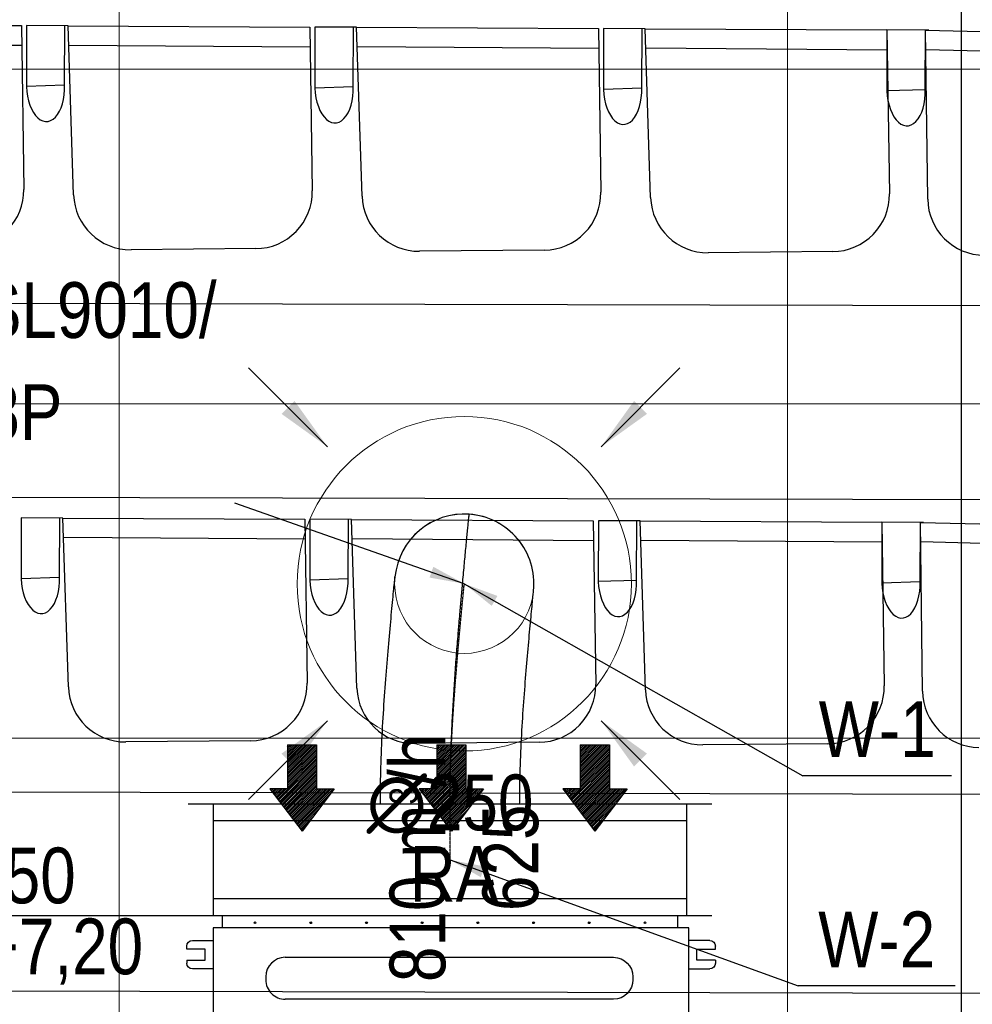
# Model space of a CAD drawing. Header units: millimetres. Extents: x -32221 to 212500, y 31663 to 93766.
# Tile 32 of 256: x 20245 to 21954, y 42317 to 44084. Entities that reach past the tile are written whole.
import ezdxf
from ezdxf.enums import TextEntityAlignment as Align

# ---------------------------------------------------------------- set-up
doc = ezdxf.new("R2010")
doc.units = ezdxf.units.MM
doc.linetypes.add('DASHDOT', pattern=[1, 0.5, -0.25, 0, -0.25])
for name, color, linetype in [('DVM_INDOOR', 104, 'Continuous'), ('FLUID-N', 7, 'Continuous'), ('FLUID-W', 7, 'Continuous'), ('FLUID-W-100-ARRGR', 7, 'Continuous'), ('FLUID-W-100-DIM', 7, 'Continuous'), ('FLUID-W-100-INF', 7, 'Continuous'), ('FLUID-W-100-NUM', 7, 'Continuous'), ('FLUID-W-SYM', 7, 'Continuous'), ('osie', 250, 'Continuous'), ('Sciany', 250, 'Continuous'), ('Wyposazenie', 250, 'Continuous')]:
    doc.layers.add(name, color=color, linetype=linetype)
doc.layers.add('kasetony', color=42, linetype='Continuous', lineweight=5)
doc.layers.add('Wywiewniki', color=1, linetype='Continuous', lineweight=20)
doc.styles.add('FDBES', font='simplex.shx')
doc.styles.get("Standard").update_dxf_attribs({"font": 'ARIALN.TTF'})
doc.linetypes.add('ZIGZAG', pattern='A,0.0001,-0.2,[131,ltypeshp.shx,S=0.2,R=0,X=-0.2,Y=0],-0.4,[131,ltypeshp.shx,S=0.2,R=180,X=0.2,Y=0],-0.2', length=0.8001)
doc.dimstyles.new('FDBES', dxfattribs={"dimscale": 50, "dimtxt": 4, "dimasz": 2.5, "dimexe": 0.8, "dimexo": 2, "dimgap": 1, "dimtad": 1, "dimdsep": 46, "dimtxsty": 'FDBES', "dimcen": 2.5, "dimclrd": 4, "dimclre": 5, "dimadec": 0, "dimazin": 0, "dimtfac": 1, "dimtmove": 0, "dimatfit": 3, "dimfxl": 1, "dimarcsym": 0})

# ---------------------------------------------------------------- blocks, each defined once
blk = doc.blocks.new('Direction')
at = {"layer": 'DVM_INDOOR', "color": 1}
for p, q in [((-35, 693.8), (35, 693.8)), ((-35, 693.8), (-35, 588.8)), ((35, 693.8), (35, 588.8)), ((-35, 588.8), (-77, 588.8)), ((-77, 588.8), (0, 487.3)), ((77, 588.8), (0, 487.3)), ((35, 588.8), (77, 588.8))]:
    blk.add_line(p, q, dxfattribs=at)
blk = doc.blocks.new('ID_D_G_D_1_T')
at = {"layer": 'DVM_INDOOR'}
h = blk.add_hatch(dxfattribs=at)
h.set_pattern_fill('ANSI31', color=1, scale=0.75)
h.set_pattern_definition([(45, (-97.4602, 125.541), (-1.683798, 1.683798), [])])
h.paths.add_polyline_path([(-265.5, 522.6), (-207.8, 598.7), (-239.3, 598.7), (-239.3, 677.4), (-291.8, 677.4), (-291.8, 598.7), (-323.3, 598.7)])
h = blk.add_hatch(dxfattribs=at)
h.set_pattern_fill('ANSI31', color=1, scale=0.75)
h.set_pattern_definition([(45, (2.5398, 125.541), (-1.683798, 1.683798), [])])
h.paths.add_polyline_path([(2.5, 522.6), (60.3, 598.7), (28.8, 598.7), (28.8, 677.4), (-23.7, 677.4), (-23.7, 598.7), (-55.2, 598.7)])
h = blk.add_hatch(dxfattribs=at)
h.set_pattern_fill('ANSI31', color=1, scale=0.75)
h.set_pattern_definition([(45, (102.5398, 125.541), (-1.683798, 1.683798), [])])
h.paths.add_polyline_path([(260.1, 522.6), (317.8, 598.7), (286.3, 598.7), (286.3, 677.4), (233.8, 677.4), (233.8, 598.7), (202.3, 598.7)])
h = blk.add_hatch(dxfattribs=at)
h.set_pattern_fill('ANSI31', color=1, scale=0.75)
h.set_pattern_definition([(45, (-97.4602, -971.7816), (-1.683798, 1.683798), [])])
h.paths.add_polyline_path([(-265.5, -574.8), (-207.8, -498.6), (-239.3, -498.6), (-239.3, -419.9), (-291.8, -419.9), (-291.8, -498.6), (-323.3, -498.6)])
h = blk.add_hatch(dxfattribs=at)
h.set_pattern_fill('ANSI31', color=1, scale=0.75)
h.set_pattern_definition([(45, (2.5398, -971.7816), (-1.683798, 1.683798), [])])
h.paths.add_polyline_path([(2.5, -574.8), (60.3, -498.6), (28.8, -498.6), (28.8, -419.9), (-23.7, -419.9), (-23.7, -498.6), (-55.2, -498.6)])
h = blk.add_hatch(dxfattribs=at)
h.set_pattern_fill('ANSI31', color=1, scale=0.75)
h.set_pattern_definition([(45, (102.5398, -971.7816), (-1.683798, 1.683798), [])])
h.paths.add_polyline_path([(260.1, -574.8), (317.8, -498.6), (286.3, -498.6), (286.3, -419.9), (233.8, -419.9), (233.8, -498.6), (202.3, -498.6)])
at = {"layer": 'DVM_INDOOR', "color": 0}
for p, q in [((409, 371), (-408.6, 371)), ((-408.6, 371), (-408.6, 349.2)), ((409, 349.2), (409, 371)), ((-424.9, 349.2), (-424.9, -350.8)), ((429, 349.2), (-424.9, 349.2)), ((429, 275.6), (429, 349.2)), ((-462.2, 326.6), (-424.9, 326.6)), ((466.4, 326.6), (429, 326.6)), ((-472.2, 311.1), (-472.2, 316.6)), ((-439.2, 311.1), (-472.2, 311.1)), ((-439.2, 291.1), (-439.2, 311.1)), ((443.3, 291.1), (443.3, 311.1)), ((443.3, 311.1), (476.4, 311.1)), ((476.4, 311.1), (476.4, 316.6)), ((-472.2, 291.1), (-472.2, 285.6)), ((-472.2, 291.1), (-439.2, 291.1)), ((-295.6, 296.3), (293.4, 296.3)), ((473.4, 291.1), (443.3, 291.1)), ((476.4, 291.1), (473.4, 291.1)), ((476.4, 291.1), (476.4, 285.6)), ((-424.9, 275.6), (-462.2, 275.6)), ((429, -350.8), (429, 275.6)), ((429, 275.6), (466.4, 275.6)), ((-330.7, 261.2), (-330.7, 256.2)), ((328.5, 261.2), (328.5, 256.2)), ((293.4, 221.1), (-295.6, 221.1)), ((-295.6, 137.3), (293.4, 137.3)), ((-330.7, 102.2), (-330.7, 97.2)), ((328.5, 102.2), (328.5, 97.2)), ((293.4, 62.1), (-295.6, 62.1)), ((429, 31.3), (-424.9, 31.3)), ((-294.4, 12.9), (294.6, 12.9)), ((462.8, -14.8), (429, -13.6)), ((462.8, -14.8), (462.8, -27.3)), ((463.8, -15.8), (463.8, -38.9)), ((-329.5, -22.2), (-329.5, -27.2)), ((329.8, -22.2), (329.8, -27.2)), ((462.8, -27.3), (462.8, -39.9)), ((429, -41.1), (462.8, -39.9)), ((294.6, -62.3), (-294.4, -62.3)), ((-294.4, -102.1), (294.6, -102.1)), ((-329.5, -137.2), (-329.5, -142.2)), ((329.8, -137.2), (329.8, -142.2)), ((453.4, -133.2), (429, -133)), ((453.4, -130.3), (453.4, -130.8)), ((453.4, -137.4), (453.4, -130.8)), ((453.4, -137.4), (453.4, -130.8)), ((453.4, -142.7), (453.4, -133.2)), ((453.4, -142.7), (453.4, -133.2)), ((453.4, -142.7), (453.4, -133.2)), ((453.4, -137.4), (453.4, -138.4)), ((453.4, -145), (453.4, -138.4)), ((465.4, -128.1), (454.7, -128.1)), ((454.7, -133), (465.4, -133)), ((466.8, -126), (465.4, -127.4)), ((465.4, -128.2), (465.4, -127.4)), ((465.4, -148.4), (465.4, -128.2)), ((467.6, -125.3), (475.7, -125.3)), ((467.6, -130.2), (475.7, -130.2)), ((477.9, -127.4), (476.5, -126)), ((483.4, -130.4), (477.9, -127.4)), ((477.9, -128.2), (477.9, -127.4)), ((477.9, -148.4), (477.9, -128.2)), ((483.4, -145.4), (483.4, -130.4)), ((429, -142.7), (453.4, -142.7)), ((429, -142.7), (453.4, -142.7)), ((453.4, -145), (453.4, -145.5)), ((465.4, -142.8), (454.7, -142.8)), ((465.4, -147.7), (454.7, -147.7)), ((465.4, -148.4), (466.8, -149.8)), ((467.6, -142.8), (475.7, -142.8)), ((467.6, -150.5), (475.7, -150.5)), ((476.5, -149.8), (477.9, -148.4)), ((477.9, -148.4), (483.4, -145.4)), ((294.6, -177.3), (-294.4, -177.3)), ((448.6, -218.9), (448.6, -212)), ((448.6, -212), (458.6, -212)), ((458.6, -212), (458.6, -218.9)), ((-294.4, -217.1), (294.6, -217.1)), ((438.3, -218), (429, -217.9)), ((440.3, -216.4), (438.3, -218)), ((438.3, -225.9), (438.3, -218)), ((438.3, -233.9), (438.3, -218)), ((438.3, -233.9), (438.3, -225.9)), ((448.6, -216.4), (440.3, -216.4)), ((440.3, -235.4), (440.3, -216.4)), ((458.6, -218.9), (448.6, -218.9)), ((448.6, -232.8), (448.6, -218.9)), ((458.9, -216.3), (458.6, -216.3)), ((458.6, -218.9), (458.6, -232.8)), ((459.4, -212.2), (458.9, -212.7)), ((458.9, -238.7), (458.9, -212.7)), ((476.3, -212.2), (461.5, -212.2)), ((476.3, -212.2), (461.5, -212.2)), ((476.3, -225.7), (461.5, -225.7)), ((478.9, -212.7), (478.4, -212.2)), ((484.9, -213.7), (478.9, -212.7)), ((478.9, -238.7), (478.9, -212.7)), ((484.9, -237.7), (484.9, -213.7)), ((429, -233.9), (438.3, -233.9)), ((429, -233.9), (438.3, -233.9)), ((438.3, -233.9), (440.3, -235.4)), ((440.3, -235.4), (448.6, -235.4)), ((448.6, -232.8), (458.6, -232.8)), ((448.6, -239.7), (448.6, -232.8)), ((448.6, -239.7), (458.6, -239.7)), ((458.6, -232.8), (458.6, -239.7)), ((458.6, -235.3), (458.9, -235.3)), ((458.9, -238.7), (459.4, -239.2)), ((476.3, -239.2), (461.5, -239.2)), ((478.4, -239.2), (478.9, -238.7)), ((478.9, -238.7), (484.9, -237.7)), ((-329.5, -252.2), (-329.5, -257.2)), ((329.8, -252.2), (329.8, -257.2)), ((-462.2, -277.2), (-424.9, -277.2)), ((466.4, -277.2), (429, -277.2)), ((-472.2, -292.7), (-472.2, -287.2)), ((-439.2, -292.7), (-472.2, -292.7)), ((-439.2, -312.7), (-439.2, -292.7)), ((294.6, -292.3), (-294.4, -292.3)), ((443.3, -312.7), (443.3, -292.7)), ((443.3, -292.7), (476.4, -292.7)), ((476.4, -292.7), (476.4, -287.2)), ((-472.2, -312.7), (-472.2, -318.2)), ((-472.2, -312.7), (-439.2, -312.7)), ((473.4, -312.7), (443.3, -312.7)), ((476.4, -312.7), (473.4, -312.7)), ((476.4, -312.7), (476.4, -318.2)), ((-424.9, -328.2), (-462.2, -328.2)), ((429, -328.2), (466.4, -328.2)), ((-424.9, -350.8), (429, -350.8)), ((-408.6, -350.8), (-408.6, -371)), ((409, -371), (409, -351.3)), ((-408.6, -371), (-408.1, -371)), ((-408.1, -371), (409, -371))]:
    blk.add_line(p, q, dxfattribs=at)
for centre in [(-349.9, 358.4), (-249.9, 358.4), (-149.9, 358.4), (-49.9, 358.4), (50.1, 358.4), (150.1, 358.4), (250.1, 358.4), (350.1, 358.4), (-349.9, -360), (-249.9, -360), (-149.9, -360), (-49.9, -360), (50.1, -360), (150.1, -360), (250.1, -360), (350.1, -360)]:
    blk.add_circle(centre, 1.6, dxfattribs=at)
at = {"layer": 'DVM_INDOOR', "color": 0, "extrusion": (0, 0, -1)}
for centre, radius, start, end in [((462.2, 316.6), 10, 0, 90), ((-466.4, 316.6), 10, 90, 180), ((462.2, 285.6), 10, 270, 0), ((-293.4, 261.2), 35.1, 90, 180), ((-466.4, 285.6), 10, 180, 270), ((-293.4, 256.2), 35.1, 180, 270), ((-293.4, 102.2), 35.1, 90, 180), ((-293.4, 97.2), 35.1, 180, 270), ((-294.6, -22.2), 35.1, 90, 180), ((-294.6, -27.2), 35.1, 180, 270), ((-294.6, -137.2), 35.1, 90, 180), ((-294.6, -142.2), 35.1, 180, 270), ((-294.6, -252.2), 35.1, 90, 180), ((-294.6, -257.2), 35.1, 180, 270), ((462.2, -287.2), 10, 0, 90), ((-466.4, -287.2), 10, 90, 180), ((462.2, -318.2), 10, 270, 0), ((-466.4, -318.2), 10, 180, 270), ((-409.5, -351.3), 0.5, 360, 90)]:
    blk.add_arc(centre, radius, start, end, dxfattribs=at)
at = {"layer": 'DVM_INDOOR', "color": 0}
for centre, radius, start, end in [((-295.6, 261.2), 35.1, 90, 180), ((-295.6, 256.2), 35.1, 180, 270), ((-295.6, 102.2), 35.1, 90, 180), ((-295.6, 97.2), 35.1, 180, 270), ((-294.4, -22.2), 35.1, 90, 180), ((462.8, -15.8), 1, 0, 88.2), ((-294.4, -27.2), 35.1, 180, 270), ((462.8, -38.9), 1, 271.8, 0), ((-294.4, -137.2), 35.1, 90, 180), ((-294.4, -142.2), 35.1, 180, 270), ((-294.4, -252.2), 35.1, 90, 180), ((-294.4, -257.2), 35.1, 180, 270)]:
    blk.add_arc(centre, radius, start, end, dxfattribs=at)
for points, knots in [([(454.7, -128.1), (454.7, -128.1), (454.6, -128.1), (454.4, -128.1), (454, -128.3), (453.7, -128.5), (453.6, -128.8), (453.5, -129.1), (453.4, -129.4), (453.4, -129.8), (453.4, -130.1), (453.4, -130.3)], [0, 0, 0, 0, 0.000013, 0.069041, 0.139275, 0.284826, 0.389711, 0.496275, 0.619531, 0.743075, 1, 1, 1, 1]), ([(453.4, -130.8), (453.4, -131), (453.4, -131.3), (453.4, -131.7), (453.5, -132), (453.6, -132.3), (453.8, -132.6), (454.1, -132.9), (454.4, -133), (454.6, -133), (454.7, -133), (454.7, -133)], [0, 0, 0, 0, 0.239182, 0.362776, 0.485496, 0.613466, 0.749358, 0.877858, 0.939112, 0.970034, 1, 1, 1, 1]), ([(454.7, -133), (454.7, -133), (454.6, -133), (454.4, -133.1), (454.1, -133.3), (453.8, -133.8), (453.6, -134.3), (453.5, -134.9), (453.4, -135.6), (453.4, -136.4), (453.4, -137), (453.4, -137.4)], [0, 0, 0, 0, 0.029886, 0.060825, 0.121941, 0.2487, 0.371948, 0.49607, 0.618809, 0.742992, 1, 1, 1, 1]), ([(453.4, -138.4), (453.4, -138.8), (453.4, -139.4), (453.4, -140.2), (453.5, -140.8), (453.6, -141.5), (453.8, -142.1), (454.1, -142.5), (454.4, -142.8), (454.6, -142.8), (454.7, -142.8), (454.7, -142.8)], [0, 0, 0, 0, 0.239, 0.36254, 0.485088, 0.61328, 0.74929, 0.877829, 0.939097, 0.970051, 1, 1, 1, 1]), ([(467.6, -125.3), (466.6, -126.1), (465.9, -126.9), (465.9, -128.6), (466.6, -129.4), (467.6, -130.2)], [0, 0, 0, 0, 0.5, 0.5, 1, 1, 1, 1]), ([(467.6, -130.2), (467.1, -131.2), (466.7, -132.2), (466.1, -134.3), (465.9, -135.4), (465.9, -138.7), (466.6, -140.8), (467.6, -142.8)], [0, 0, 0, 0, 0.25, 0.25, 0.5, 0.5, 1, 1, 1, 1]), ([(475.7, -130.2), (476.7, -129.4), (477.4, -128.6), (477.4, -126.9), (476.7, -126.1), (475.7, -125.3)], [0, 0, 0, 0, 0.5, 0.5, 1, 1, 1, 1]), ([(475.7, -142.8), (476.2, -141.8), (476.6, -140.8), (477.2, -138.7), (477.4, -137.6), (477.4, -134.3), (476.7, -132.2), (475.7, -130.2)], [0, 0, 0, 0, 0.25, 0.25, 0.5, 0.5, 1, 1, 1, 1]), ([(454.7, -142.8), (454.6, -142.8), (454.5, -142.8), (454.3, -142.9), (454, -143), (453.7, -143.3), (453.6, -143.5), (453.5, -143.8), (453.4, -144.1), (453.4, -144.5), (453.4, -144.8), (453.4, -145)], [0, 0, 0, 0, 0.033947, 0.069512, 0.139705, 0.28517, 0.390004, 0.496517, 0.619714, 0.743198, 1, 1, 1, 1]), ([(453.4, -145.5), (453.4, -145.7), (453.4, -146), (453.4, -146.4), (453.5, -146.7), (453.6, -147.1), (453.8, -147.4), (454.1, -147.6), (454.4, -147.7), (454.6, -147.7), (454.7, -147.7), (454.7, -147.7)], [0, 0, 0, 0, 0.239181, 0.362773, 0.485493, 0.613462, 0.749353, 0.877854, 0.939109, 0.970033, 1, 1, 1, 1]), ([(467.6, -142.8), (467.1, -143.4), (466.7, -144), (466.1, -145.3), (465.9, -146), (465.9, -148), (466.6, -149.3), (467.6, -150.5)], [0, 0, 0, 0, 0.25, 0.25, 0.5, 0.5, 1, 1, 1, 1]), ([(475.7, -150.5), (476.2, -149.9), (476.6, -149.3), (477.2, -148), (477.4, -147.3), (477.4, -145.3), (476.7, -144), (475.7, -142.8)], [0, 0, 0, 0, 0.25, 0.25, 0.5, 0.5, 1, 1, 1, 1]), ([(461.5, -212.2), (461.4, -212.2), (461.2, -212.2), (460.9, -212.2), (460.8, -212.2), (460.6, -212.2), (460.6, -212.2), (460.4, -212.2), (460.3, -212.2), (460.1, -212.2), (459.8, -212.2), (459.7, -212.2), (459.5, -212.2), (459.5, -212.2), (459.5, -212.2), (459.4, -212.2), (459.4, -212.2), (459.4, -212.2), (459.4, -212.2), (459.4, -212.2)], [0, 0, 0, 0, 0.125462, 0.125462, 0.250924, 0.250924, 0.313655, 0.313655, 0.376386, 0.501849, 0.501849, 0.752773, 0.752773, 0.878235, 0.878235, 0.940966, 0.972332, 0.972332, 1, 1, 1, 1]), ([(461.5, -225.7), (460.9, -224.7), (460.4, -223.6), (459.7, -221.4), (459.4, -220.2), (459.4, -216.6), (460.3, -214.4), (461.5, -212.2)], [0, 0, 0, 0, 0.25, 0.25, 0.5, 0.5, 1, 1, 1, 1]), ([(461.5, -239.2), (460.9, -238.2), (460.4, -237.1), (459.7, -234.9), (459.4, -233.7), (459.4, -230.1), (460.3, -227.9), (461.5, -225.7)], [0, 0, 0, 0, 0.25, 0.25, 0.5, 0.5, 1, 1, 1, 1]), ([(460.1, -212.2), (460.2, -212.2), (460.2, -212.2), (460.4, -212.2), (460.4, -212.2), (460.4, -212.2), (460.5, -212.2), (460.6, -212.2), (460.8, -212.2), (460.9, -212.2), (461.2, -212.2), (461.4, -212.2), (461.5, -212.2)], [0, 0, 0, 0, 0.181781, 0.181781, 0.249966, 0.249966, 0.318151, 0.454521, 0.454521, 0.72726, 0.72726, 1, 1, 1, 1]), ([(476.3, -225.7), (477, -224.7), (477.5, -223.6), (478.2, -221.4), (478.4, -220.2), (478.4, -216.6), (477.6, -214.4), (476.3, -212.2)], [0, 0, 0, 0, 0.25, 0.25, 0.5, 0.5, 1, 1, 1, 1]), ([(476.3, -212.2), (476.5, -212.2), (476.6, -212.2), (476.9, -212.2), (477.1, -212.2), (477.2, -212.2), (477.3, -212.2), (477.4, -212.2), (477.6, -212.2), (477.8, -212.2), (478, -212.2), (478.2, -212.2), (478.3, -212.2), (478.4, -212.2), (478.4, -212.2), (478.4, -212.2), (478.4, -212.2), (478.4, -212.2), (478.4, -212.2), (478.4, -212.2), (478.4, -212.2), (478.4, -212.2), (478.3, -212.2), (478.2, -212.2), (478, -212.2), (477.8, -212.2), (477.7, -212.2), (477.5, -212.2), (477.5, -212.2), (477.4, -212.2), (477.3, -212.2), (477.2, -212.2), (477.1, -212.2), (476.9, -212.2), (476.6, -212.2), (476.5, -212.2), (476.3, -212.2)], [0, 0, 0, 0, 0.0625, 0.0625, 0.125, 0.125, 0.15625, 0.15625, 0.1875, 0.25, 0.25, 0.375, 0.375, 0.4375, 0.4375, 0.46875, 0.484375, 0.484375, 0.5, 0.5, 0.5625, 0.5625, 0.625, 0.625, 0.75, 0.75, 0.8125, 0.8125, 0.828125, 0.828125, 0.84375, 0.875, 0.875, 0.9375, 0.9375, 1, 1, 1, 1]), ([(476.3, -239.2), (477, -238.2), (477.5, -237.1), (478.2, -234.9), (478.4, -233.7), (478.4, -230.1), (477.6, -227.9), (476.3, -225.7)], [0, 0, 0, 0, 0.25, 0.25, 0.5, 0.5, 1, 1, 1, 1]), ([(459.4, -239.2), (459.4, -239.2), (459.4, -239.2), (459.4, -239.2), (459.4, -239.2), (459.5, -239.2), (459.5, -239.2), (459.5, -239.2), (459.7, -239.2), (459.8, -239.2), (460.1, -239.2), (460.3, -239.2), (460.4, -239.2), (460.6, -239.2), (460.6, -239.2), (460.8, -239.2), (460.9, -239.2), (461.2, -239.2), (461.4, -239.2), (461.5, -239.2)], [0, 0, 0, 0, 0.027668, 0.027668, 0.059034, 0.121765, 0.121765, 0.247227, 0.247227, 0.498151, 0.498151, 0.623614, 0.686345, 0.686345, 0.749076, 0.749076, 0.874538, 0.874538, 1, 1, 1, 1]), ([(478.4, -239.2), (478.4, -239.2), (478.4, -239.2), (478.4, -239.2), (478.4, -239.2), (478.4, -239.2), (478.4, -239.2), (478.3, -239.2), (478.2, -239.2), (478, -239.2), (477.8, -239.2), (477.6, -239.2), (477.4, -239.2), (477.3, -239.2), (477.2, -239.2), (477.1, -239.2), (476.9, -239.2), (476.6, -239.2), (476.5, -239.2), (476.3, -239.2)], [0, 0, 0, 0, 0.027668, 0.027668, 0.059034, 0.121765, 0.121765, 0.247227, 0.247227, 0.498151, 0.498151, 0.623614, 0.686345, 0.686345, 0.749076, 0.749076, 0.874538, 0.874538, 1, 1, 1, 1])]:
    blk.add_open_spline(points, degree=3, knots=knots, dxfattribs=at)
for points in [[(467.6, -150.5), (467.3, -150.3), (467, -150), (466.8, -149.8)], [(476.5, -149.8), (476.3, -150), (476, -150.3), (475.7, -150.5)]]:
    blk.add_open_spline(points, degree=3, dxfattribs=at)
at = {"layer": 'DVM_INDOOR', "xscale": 0.75, "yscale": 0.75, "zscale": 0.75}
for p in [(-265.5, 157.1), (2.5, 157.1), (260.1, 157.1), (-265.5, -940.3), (2.5, -940.3), (260.1, -940.3)]:
    blk.add_blockref('Direction', p, dxfattribs=at)
at = {"layer": 'DVM_INDOOR', "color": 2}
for s, p in [('RA', (86.6, 365.9)), ('SA', (86.6, -731.4))]:
    blk.add_text(s, height=100, dxfattribs=at).set_placement(p, align=Align.BOTTOM_RIGHT)
blk = doc.blocks.new('*U3724')
at = {"color": 14, "linetype": 'Continuous', "lineweight": -2}
for p, q in [((-100, 470), (-100, -470)), ((100, 470), (100, -470))]:
    blk.add_line(p, q, dxfattribs=at)
at = {"color": 0, "linetype": 'ByBlock', "lineweight": -2}
for p, q in [((100, 425), (-100, 425)), ((-100, -425), (100, -425))]:
    blk.add_line(p, q, dxfattribs=at)
at = {"color": 1, "linetype": 'Continuous', "lineweight": -3}
for p, q in [((-70, 425), (-70, -425)), ((70, 425), (70, -425))]:
    blk.add_line(p, q, dxfattribs=at)
blk = doc.blocks.new('*U3712')
at = {"layer": 'FLUID-W-SYM', "color": 2, "linetype": 'DASHDOT', "lineweight": -3}
for q in [(50, 0), (-20, 0)]:
    blk.add_line((-50, 0), q, dxfattribs=at)
blk = doc.blocks.new('*U3711')
at = {"color": 0, "linetype": 'ByBlock', "lineweight": -2}
blk.add_circle((0, 0), 0.05, dxfattribs=at)
blk = doc.blocks.new('*U3755')
at = {"color": 14, "linetype": 'Continuous', "lineweight": -2, "extrusion": (-1, -1.82781e-16, -1.96635e-16)}
blk.add_ellipse((0, 0), major_axis=(0, 124.7, 8.8), ratio=1, start_param=0, end_param=1.540828, dxfattribs=at)
at = {"color": 14, "linetype": 'Continuous', "lineweight": -2, "extrusion": (-1, -1.85511e-18, -1.6533e-16)}
blk.add_ellipse((0, 0), major_axis=(0, -12.6, 124.4), ratio=1, start_param=0, end_param=1.600795, dxfattribs=at)
at = {"color": 20, "linetype": 'ZIGZAG', "lineweight": -2, "ltscale": 50}
for points, knots in [([(0, -395.6, -25.6), (0, -376.2, -25.6), (0, -337.4, -25.1), (0, -285.5, -23.4), (0, -240.4, -21.3), (0, -201.9, -19.1), (0, -163.9, -16.6), (0, -126.5, -13.9), (0, -100.5, -11.8), (0, -85.4, -10.5), (0, -79.4, -10), (0, -68.8, -9.1), (0, -50.8, -7.6), (0, -27, -5.5), (0, -3.7, -3.4), (0, 16.1, -1.6), (0, 32.5, -0.1), (0, 48.4, 1.4), (0, 63.4, 2.8), (0, 77.5, 4.2), (0, 90.5, 5.4), (0, 101.9, 6.6), (0, 109.9, 7.3), (0, 115.8, 7.9), (0, 120.1, 8.4), (0, 123, 8.7), (0, 124.4, 8.8), (0, 124.7, 8.8), (0, 124.7, 8.8)], [0, 0, 0, 0, 47.23951, 94.479021, 125.972028, 157.465034, 188.958041, 220.451048, 251.944055, 255.880681, 259.817307, 267.690559, 283.437062, 307.056817, 330.676572, 346.423076, 362.169579, 377.916083, 393.662586, 409.409089, 425.155593, 440.902096, 456.6486, 464.521852, 476.331729, 488.141607, 496.014858, 503.88811, 503.88811, 503.88811, 503.88811]), ([(0, -395.6, -150.6), (0, -384.6, -150.5), (0, -362.5, -150.4), (0, -318.5, -149.4), (0, -264.2, -147.2), (0, -201.1, -143.2), (0, -141.6, -138.5), (0, -86.3, -133.8), (0, -45.4, -130), (0, -18, -127.4), (0, -1.5, -125.8), (0, 7.9, -124.8), (0, 11.8, -124.4), (0, 12.3, -124.4), (0, 12.6, -124.4)], [0, 0, 0, 0, 33.088523, 66.177046, 132.354092, 198.531138, 264.708184, 330.88523, 397.062276, 430.150799, 463.239322, 496.327845, 512.872107, 529.416368, 529.416368, 529.416368, 529.416368]), ([(0, -395.6, 99.4), (0, -385.1, 99.5), (0, -364, 99.6), (0, -322, 100.6), (0, -270.4, 102.9), (0, -211, 106.8), (0, -155.2, 111.2), (0, -103.5, 115.7), (0, -65.4, 119.2), (0, -40.2, 121.6), (0, -25.1, 123.1), (0, -16.5, 124), (0, -13.2, 124.3), (0, -12.8, 124.3), (0, -12.6, 124.4)], [0, 0, 0, 0, 31.610483, 63.220967, 126.441933, 189.6629, 252.883867, 316.104834, 379.3258, 410.936284, 442.546767, 474.15725, 489.962492, 505.767734, 505.767734, 505.767734, 505.767734])]:
    blk.add_open_spline(points, degree=3, knots=knots, dxfattribs=at)
at = {"layer": 'FLUID-W-SYM', "color": 2, "linetype": 'DASHDOT', "lineweight": -3}
blk.add_open_spline([(0, -395.6, -25.6), (0, -310, -25.6), (0, -147, -14.8), (0, 0), (0, 0)], degree=3, knots=[0, 0, 0, 0, 256.734191, 503.88811, 503.88811, 503.88811, 503.88811], dxfattribs=at)
blk = doc.blocks.new('*U2856')
at = {"color": 0, "insert": (-1135.2, 398.6), "char_height": 100, "width": 1600, "attachment_point": 5, "line_spacing_factor": 1.1}
blk.add_mtext('Smay\\PNS8-R1-A-625-54-SL9010/ SRt-300-g-248P\\P625', dxfattribs=at)
blk.add_mtext('Smay\\PNS8-R1-A-625-54-SL9010/ SRt-300-g-248P\\P625', dxfattribs=at)
blk.add_mtext('Smay\\PNS8-R1-A-625-54-SL9010/ SRt-300-g-248P\\P625', dxfattribs=at)
blk.add_mtext('Smay\\PNS8-R1-A-625-54-SL9010/ SRt-300-g-248P\\P625', dxfattribs=at)
blk.add_mtext('Smay\\PNS8-R1-A-625-54-SL9010/ SRt-300-g-248P\\P625', dxfattribs=at)
blk.add_mtext('Smay\\PNS8-R1-A-625-54-SL9010/ SRt-300-g-248P\\P625', dxfattribs=at)
blk.add_mtext('Smay\\PNS8-R1-A-625-54-SL9010/ SRt-300-g-248P\\P625', dxfattribs=at)
blk.add_mtext('Smay\\PNS8-R1-A-625-54-SL9010/ SRt-300-g-248P\\P625', dxfattribs=at)
blk.add_mtext('Smay\\PNS8-R1-A-625-54-SL9010/ SRt-300-g-248P\\P625', dxfattribs=at)
blk.add_mtext('Smay\\PNS8-R1-A-625-54-SL9010/ SRt-300-g-248P\\P625', dxfattribs=at)
blk.add_mtext('Smay\\PNS8-R1-A-625-54-SL9010/ SRt-300-g-248P\\P625', dxfattribs=at)
blk.add_mtext('Smay\\PNS8-R1-A-625-54-SL9010/ SRt-300-g-248P\\P625', dxfattribs=at)
blk.add_mtext('Smay\\PNS8-R1-A-625-54-SL9010/ SRt-300-g-248P\\P625', dxfattribs=at)
blk.add_mtext('Smay\\PNS8-R1-A-625-54-SL9010/ SRt-300-g-248P\\P625', dxfattribs=at)
blk.add_mtext('Smay\\PNS8-R1-A-625-54-SL9010/ SRt-300-g-248P\\P625', dxfattribs=at)
blk.add_mtext('Smay\\PNS8-R1-A-625-54-SL9010/ SRt-300-g-248P\\P625', dxfattribs=at)
at = {"color": 0}
blk.add_leader([(0, 0), (-411.7, 144.5)], dimstyle='FDBES', override={"dimscale": 25, "dimclrd": 0, "dimclre": 0}, dxfattribs=at)
blk.add_leader([(0, 0), (-411.7, 144.5)], dimstyle='FDBES', override={"dimscale": 25, "dimclrd": 0, "dimclre": 0}, dxfattribs=at)
blk.add_leader([(0, 0), (-411.7, 144.5)], dimstyle='FDBES', override={"dimscale": 25, "dimclrd": 0, "dimclre": 0}, dxfattribs=at)
blk.add_leader([(0, 0), (-411.7, 144.5)], dimstyle='FDBES', override={"dimscale": 25, "dimclrd": 0, "dimclre": 0}, dxfattribs=at)
blk.add_leader([(0, 0), (-411.7, 144.5)], dimstyle='FDBES', override={"dimscale": 25, "dimclrd": 0, "dimclre": 0}, dxfattribs=at)
blk.add_leader([(0, 0), (-411.7, 144.5)], dimstyle='FDBES', override={"dimscale": 25, "dimclrd": 0, "dimclre": 0}, dxfattribs=at)
blk.add_leader([(0, 0), (-411.7, 144.5)], dimstyle='FDBES', override={"dimscale": 25, "dimclrd": 0, "dimclre": 0}, dxfattribs=at)
blk.add_leader([(0, 0), (-411.7, 144.5)], dimstyle='FDBES', override={"dimscale": 25, "dimclrd": 0, "dimclre": 0}, dxfattribs=at)
blk.add_leader([(0, 0), (-411.7, 144.5)], dimstyle='FDBES', override={"dimscale": 25, "dimclrd": 0, "dimclre": 0}, dxfattribs=at)
blk.add_leader([(0, 0), (-411.7, 144.5)], dimstyle='FDBES', override={"dimscale": 25, "dimclrd": 0, "dimclre": 0}, dxfattribs=at)
blk.add_leader([(0, 0), (-411.7, 144.5)], dimstyle='FDBES', override={"dimscale": 25, "dimclrd": 0, "dimclre": 0}, dxfattribs=at)
blk.add_leader([(0, 0), (-411.7, 144.5)], dimstyle='FDBES', override={"dimscale": 25, "dimclrd": 0, "dimclre": 0}, dxfattribs=at)
blk.add_leader([(0, 0), (-411.7, 144.5)], dimstyle='FDBES', override={"dimscale": 25, "dimclrd": 0, "dimclre": 0}, dxfattribs=at)
blk.add_leader([(0, 0), (-411.7, 144.5)], dimstyle='FDBES', override={"dimscale": 25, "dimclrd": 0, "dimclre": 0}, dxfattribs=at)
blk.add_leader([(0, 0), (-411.7, 144.5)], dimstyle='FDBES', override={"dimscale": 25, "dimclrd": 0, "dimclre": 0}, dxfattribs=at)
blk.add_leader([(0, 0), (-411.7, 144.5)], dimstyle='FDBES', override={"dimscale": 25, "dimclrd": 0, "dimclre": 0}, dxfattribs=at)
blk = doc.blocks.new('*U2994')
at = {"color": 6}
blk.add_line((874.8, -344.5), (607.7, -344.5), dxfattribs=at)
blk.add_line((874.8, -344.5), (607.7, -344.5), dxfattribs=at)
blk.add_line((874.8, -344.5), (607.7, -344.5), dxfattribs=at)
blk.add_line((874.8, -344.5), (607.7, -344.5), dxfattribs=at)
blk.add_line((874.8, -344.5), (607.7, -344.5), dxfattribs=at)
blk.add_line((874.8, -344.5), (607.7, -344.5), dxfattribs=at)
blk.add_line((874.8, -344.5), (607.7, -344.5), dxfattribs=at)
blk.add_line((874.8, -344.5), (607.7, -344.5), dxfattribs=at)
blk.add_line((874.8, -344.5), (607.7, -344.5), dxfattribs=at)
blk.add_line((874.8, -344.5), (607.7, -344.5), dxfattribs=at)
blk.add_line((874.8, -344.5), (607.7, -344.5), dxfattribs=at)
blk.add_line((874.8, -344.5), (607.7, -344.5), dxfattribs=at)
blk.add_line((874.8, -344.5), (607.7, -344.5), dxfattribs=at)
blk.add_line((874.8, -344.5), (607.7, -344.5), dxfattribs=at)
blk.add_line((874.8, -344.5), (607.7, -344.5), dxfattribs=at)
blk.add_line((874.8, -344.5), (607.7, -344.5), dxfattribs=at)
at = {"color": 0, "insert": (741.2, -344.5), "char_height": 100, "attachment_point": 5}
blk.add_mtext('W-1\\P ', dxfattribs=at)
blk.add_mtext('W-1\\P ', dxfattribs=at)
blk.add_mtext('W-1\\P ', dxfattribs=at)
blk.add_mtext('W-1\\P ', dxfattribs=at)
blk.add_mtext('W-1\\P ', dxfattribs=at)
blk.add_mtext('W-1\\P ', dxfattribs=at)
blk.add_mtext('W-1\\P ', dxfattribs=at)
blk.add_mtext('W-1\\P ', dxfattribs=at)
blk.add_mtext('W-1\\P ', dxfattribs=at)
blk.add_mtext('W-1\\P ', dxfattribs=at)
blk.add_mtext('W-1\\P ', dxfattribs=at)
blk.add_mtext('W-1\\P ', dxfattribs=at)
blk.add_mtext('W-1\\P ', dxfattribs=at)
blk.add_mtext('W-1\\P ', dxfattribs=at)
blk.add_mtext('W-1\\P ', dxfattribs=at)
blk.add_mtext('W-1\\P ', dxfattribs=at)
blk.add_leader([(0, 0), (607.7, -344.5)], dimstyle='FDBES', override={"dimscale": 25, "dimclrd": 256, "dimclre": 256})
blk.add_leader([(0, 0), (607.7, -344.5)], dimstyle='FDBES', override={"dimscale": 25, "dimclrd": 256, "dimclre": 256})
blk.add_leader([(0, 0), (607.7, -344.5)], dimstyle='FDBES', override={"dimscale": 25, "dimclrd": 256, "dimclre": 256})
blk.add_leader([(0, 0), (607.7, -344.5)], dimstyle='FDBES', override={"dimscale": 25, "dimclrd": 256, "dimclre": 256})
blk.add_leader([(0, 0), (607.7, -344.5)], dimstyle='FDBES', override={"dimscale": 25, "dimclrd": 256, "dimclre": 256})
blk.add_leader([(0, 0), (607.7, -344.5)], dimstyle='FDBES', override={"dimscale": 25, "dimclrd": 256, "dimclre": 256})
blk.add_leader([(0, 0), (607.7, -344.5)], dimstyle='FDBES', override={"dimscale": 25, "dimclrd": 256, "dimclre": 256})
blk.add_leader([(0, 0), (607.7, -344.5)], dimstyle='FDBES', override={"dimscale": 25, "dimclrd": 256, "dimclre": 256})
blk.add_leader([(0, 0), (607.7, -344.5)], dimstyle='FDBES', override={"dimscale": 25, "dimclrd": 256, "dimclre": 256})
blk.add_leader([(0, 0), (607.7, -344.5)], dimstyle='FDBES', override={"dimscale": 25, "dimclrd": 256, "dimclre": 256})
blk.add_leader([(0, 0), (607.7, -344.5)], dimstyle='FDBES', override={"dimscale": 25, "dimclrd": 256, "dimclre": 256})
blk.add_leader([(0, 0), (607.7, -344.5)], dimstyle='FDBES', override={"dimscale": 25, "dimclrd": 256, "dimclre": 256})
blk.add_leader([(0, 0), (607.7, -344.5)], dimstyle='FDBES', override={"dimscale": 25, "dimclrd": 256, "dimclre": 256})
blk.add_leader([(0, 0), (607.7, -344.5)], dimstyle='FDBES', override={"dimscale": 25, "dimclrd": 256, "dimclre": 256})
blk.add_leader([(0, 0), (607.7, -344.5)], dimstyle='FDBES', override={"dimscale": 25, "dimclrd": 256, "dimclre": 256})
blk.add_leader([(0, 0), (607.7, -344.5)], dimstyle='FDBES', override={"dimscale": 25, "dimclrd": 256, "dimclre": 256})
blk = doc.blocks.new('*U3004')
at = {"color": 6}
blk.add_line((906.9, -225.9), (624.7, -225.9), dxfattribs=at)
blk.add_line((906.9, -225.9), (624.7, -225.9), dxfattribs=at)
blk.add_line((906.9, -225.9), (624.7, -225.9), dxfattribs=at)
blk.add_line((906.9, -225.9), (624.7, -225.9), dxfattribs=at)
blk.add_line((906.9, -225.9), (624.7, -225.9), dxfattribs=at)
blk.add_line((906.9, -225.9), (624.7, -225.9), dxfattribs=at)
blk.add_line((906.9, -225.9), (624.7, -225.9), dxfattribs=at)
blk.add_line((906.9, -225.9), (624.7, -225.9), dxfattribs=at)
blk.add_line((906.9, -225.9), (624.7, -225.9), dxfattribs=at)
blk.add_line((906.9, -225.9), (624.7, -225.9), dxfattribs=at)
blk.add_line((906.9, -225.9), (624.7, -225.9), dxfattribs=at)
blk.add_line((906.9, -225.9), (624.7, -225.9), dxfattribs=at)
blk.add_line((906.9, -225.9), (624.7, -225.9), dxfattribs=at)
blk.add_line((906.9, -225.9), (624.7, -225.9), dxfattribs=at)
blk.add_line((906.9, -225.9), (624.7, -225.9), dxfattribs=at)
blk.add_line((906.9, -225.9), (624.7, -225.9), dxfattribs=at)
at = {"color": 0, "insert": (765.8, -225.9), "char_height": 100, "attachment_point": 5}
blk.add_mtext('W-2\\P ', dxfattribs=at)
blk.add_mtext('W-2\\P ', dxfattribs=at)
blk.add_mtext('W-2\\P ', dxfattribs=at)
blk.add_mtext('W-2\\P ', dxfattribs=at)
blk.add_mtext('W-2\\P ', dxfattribs=at)
blk.add_mtext('W-2\\P ', dxfattribs=at)
blk.add_mtext('W-2\\P ', dxfattribs=at)
blk.add_mtext('W-2\\P ', dxfattribs=at)
blk.add_mtext('W-2\\P ', dxfattribs=at)
blk.add_mtext('W-2\\P ', dxfattribs=at)
blk.add_mtext('W-2\\P ', dxfattribs=at)
blk.add_mtext('W-2\\P ', dxfattribs=at)
blk.add_mtext('W-2\\P ', dxfattribs=at)
blk.add_mtext('W-2\\P ', dxfattribs=at)
blk.add_mtext('W-2\\P ', dxfattribs=at)
blk.add_mtext('W-2\\P ', dxfattribs=at)
blk.add_leader([(0, 0), (624.7, -225.9)], dimstyle='FDBES', override={"dimscale": 25, "dimclrd": 256, "dimclre": 256})
blk.add_leader([(0, 0), (624.7, -225.9)], dimstyle='FDBES', override={"dimscale": 25, "dimclrd": 256, "dimclre": 256})
blk.add_leader([(0, 0), (624.7, -225.9)], dimstyle='FDBES', override={"dimscale": 25, "dimclrd": 256, "dimclre": 256})
blk.add_leader([(0, 0), (624.7, -225.9)], dimstyle='FDBES', override={"dimscale": 25, "dimclrd": 256, "dimclre": 256})
blk.add_leader([(0, 0), (624.7, -225.9)], dimstyle='FDBES', override={"dimscale": 25, "dimclrd": 256, "dimclre": 256})
blk.add_leader([(0, 0), (624.7, -225.9)], dimstyle='FDBES', override={"dimscale": 25, "dimclrd": 256, "dimclre": 256})
blk.add_leader([(0, 0), (624.7, -225.9)], dimstyle='FDBES', override={"dimscale": 25, "dimclrd": 256, "dimclre": 256})
blk.add_leader([(0, 0), (624.7, -225.9)], dimstyle='FDBES', override={"dimscale": 25, "dimclrd": 256, "dimclre": 256})
blk.add_leader([(0, 0), (624.7, -225.9)], dimstyle='FDBES', override={"dimscale": 25, "dimclrd": 256, "dimclre": 256})
blk.add_leader([(0, 0), (624.7, -225.9)], dimstyle='FDBES', override={"dimscale": 25, "dimclrd": 256, "dimclre": 256})
blk.add_leader([(0, 0), (624.7, -225.9)], dimstyle='FDBES', override={"dimscale": 25, "dimclrd": 256, "dimclre": 256})
blk.add_leader([(0, 0), (624.7, -225.9)], dimstyle='FDBES', override={"dimscale": 25, "dimclrd": 256, "dimclre": 256})
blk.add_leader([(0, 0), (624.7, -225.9)], dimstyle='FDBES', override={"dimscale": 25, "dimclrd": 256, "dimclre": 256})
blk.add_leader([(0, 0), (624.7, -225.9)], dimstyle='FDBES', override={"dimscale": 25, "dimclrd": 256, "dimclre": 256})
blk.add_leader([(0, 0), (624.7, -225.9)], dimstyle='FDBES', override={"dimscale": 25, "dimclrd": 256, "dimclre": 256})
blk.add_leader([(0, 0), (624.7, -225.9)], dimstyle='FDBES', override={"dimscale": 25, "dimclrd": 256, "dimclre": 256})
blk = doc.blocks.new('*U3784')
at = {"color": 0}
blk.add_leader([(0, 0), (-141.4, -141.4)], dimstyle='FDBES', override={"dimscale": 40, "dimclrd": 0}, dxfattribs=at)
blk = doc.blocks.new('*U3785')
at = {"color": 0}
blk.add_leader([(0, 0), (141.4, -141.4)], dimstyle='FDBES', override={"dimscale": 40, "dimclrd": 0}, dxfattribs=at)
blk = doc.blocks.new('*U3786')
at = {"color": 0}
blk.add_leader([(0, 0), (-141.4, 141.4)], dimstyle='FDBES', override={"dimscale": 40, "dimclrd": 0}, dxfattribs=at)
blk = doc.blocks.new('*U3787')
at = {"color": 0}
blk.add_leader([(0, 0), (141.4, 141.4)], dimstyle='FDBES', override={"dimscale": 40, "dimclrd": 0}, dxfattribs=at)

msp = doc.modelspace()

# ---------------------------------------------------------------- linework, layer by layer
at = {"layer": 'FLUID-N'}
msp.add_line((20591.977, 42476.422, 7327.5), (19895.824, 42476.422, 7327.5), dxfattribs=at)
at = {"layer": 'kasetony'}
for p, q in [((20422.937, 43994.948), (20422.937, 44594.948)), ((20422.937, 44594.948), (20422.937, 43994.948)), ((21622.937, 43994.948), (21622.937, 44594.948)), ((21622.937, 44594.948), (21622.937, 43994.948)), ((19222.937, 43994.948), (20422.937, 43994.948)), ((20422.937, 43994.948), (19222.937, 43994.948)), ((20422.937, 43994.948), (21622.937, 43994.948)), ((20422.937, 43394.948), (20422.937, 43994.948)), ((20422.937, 43994.948), (20422.937, 43394.948)), ((21622.937, 43994.948), (20422.937, 43994.948)), ((21622.937, 43994.948), (22822.937, 43994.948)), ((21622.937, 43394.948), (21622.937, 43994.948)), ((21622.937, 43994.948), (21622.937, 43394.948)), ((22822.937, 43994.948), (21622.937, 43994.948)), ((19222.937, 43394.948), (20422.937, 43394.948)), ((20422.937, 43394.948), (19222.937, 43394.948)), ((20422.937, 43394.948), (21622.937, 43394.948)), ((20422.937, 42794.948), (20422.937, 43394.948)), ((20422.937, 43394.948), (20422.937, 42794.948)), ((21622.937, 43394.948), (20422.937, 43394.948)), ((21622.937, 43394.948), (22822.937, 43394.948)), ((21622.937, 42794.948), (21622.937, 43394.948)), ((21622.937, 43394.948), (21622.937, 42794.948)), ((22822.937, 43394.948), (21622.937, 43394.948)), ((19222.937, 42794.948), (20422.937, 42794.948)), ((20422.937, 42794.948), (19222.937, 42794.948)), ((20422.937, 42794.948), (21622.937, 42794.948)), ((20422.937, 42194.948), (20422.937, 42794.948)), ((20422.937, 42794.948), (20422.937, 42194.948)), ((21622.937, 42794.948), (20422.937, 42794.948)), ((21622.937, 42794.948), (22822.937, 42794.948)), ((21622.937, 42194.948), (21622.937, 42794.948)), ((21622.937, 42794.948), (21622.937, 42194.948)), ((22822.937, 42794.948), (21622.937, 42794.948))]:
    msp.add_line(p, q, dxfattribs=at)
at = {"layer": 'osie'}
msp.add_line((21934.679, 64401.551), (21934.679, 32871.067), dxfattribs=at)
at = {"layer": 'Sciany'}
for p, q in [((22860.697, 43220.579), (16190.942, 43236.294)), ((22852.799, 42334.878), (16190.059, 42350.571))]:
    msp.add_line(p, q, dxfattribs=at)
at = {"layer": 'Wyposazenie'}
for p, q in [((19813.528, 44075.552), (20247.544, 44073.36)), ((20247.544, 44073.36), (20251.849, 43779.541)), ((20256.61, 44073.314), (20256.456, 43964.606)), ((20256.61, 44073.314), (20256.456, 43964.606)), ((20325.777, 44072.965), (20256.61, 44073.314)), ((20331.439, 44072.936), (20256.61, 44073.314)), ((20325.241, 43966.829), (20325.777, 44072.965)), ((20325.241, 43966.829), (20325.777, 44072.965)), ((20331.439, 44072.936), (20765.455, 44070.745)), ((20341.226, 43770.057), (20331.439, 44072.936)), ((20765.455, 44070.745), (20769.76, 43776.926)), ((20774.521, 44070.699), (20774.367, 43961.991)), ((20774.521, 44070.699), (20774.367, 43961.991)), ((20843.688, 44070.349), (20774.521, 44070.699)), ((20849.35, 44070.321), (20774.521, 44070.699)), ((20843.152, 43964.214), (20843.688, 44070.349)), ((20843.152, 43964.214), (20843.688, 44070.349)), ((20849.35, 44070.321), (21283.366, 44068.129)), ((20859.137, 43767.441), (20849.35, 44070.321)), ((21283.366, 44068.129), (21287.67, 43774.31)), ((21292.432, 44068.083), (21292.277, 43959.375)), ((21292.432, 44068.083), (21292.277, 43959.375)), ((21361.599, 44067.734), (21292.432, 44068.083)), ((21367.26, 44067.705), (21292.432, 44068.083)), ((21361.063, 43961.598), (21361.599, 44067.734)), ((21361.063, 43961.598), (21361.599, 44067.734)), ((21367.26, 44067.705), (21801.277, 44065.513)), ((21377.048, 43764.826), (21367.26, 44067.705)), ((21801.277, 44065.513), (21801.123, 43956.806)), ((21801.277, 44065.513), (21801.123, 43956.806)), ((21801.277, 44065.513), (21805.581, 43771.695)), ((21870.445, 44065.164), (21801.277, 44065.513)), ((21876.106, 44065.135), (21801.277, 44065.513)), ((21869.909, 43959.028), (21870.445, 44065.164)), ((21869.909, 43959.028), (21870.445, 44065.164)), ((21870.445, 44065.164), (22304.339, 44054.621)), ((21874.402, 43762.152), (21870.445, 44065.164)), ((19814.808, 44041.13), (20248.062, 44038)), ((20332.718, 44038.514), (20765.973, 44035.384)), ((20850.629, 44035.899), (21283.884, 44032.769)), ((21368.54, 44033.283), (21801.795, 44030.153)), ((21871.062, 44030.724), (22304.176, 44019.257)), ((20256.456, 43964.606), (20325.241, 43966.829)), ((20256.456, 43964.606), (20325.241, 43966.829)), ((20774.367, 43961.991), (20843.152, 43964.214)), ((20774.367, 43961.991), (20843.152, 43964.214)), ((21292.277, 43959.375), (21361.063, 43961.598)), ((21292.277, 43959.375), (21361.063, 43961.598)), ((21801.123, 43956.806), (21869.909, 43959.028)), ((21801.123, 43956.806), (21869.909, 43959.028)), ((20668.483, 43673.201), (20444.348, 43671.132)), ((21186.394, 43670.586), (20962.259, 43668.516)), ((21704.305, 43667.97), (21480.17, 43665.9)), ((22862.247, 43568.656), (17664.766, 43580.897)), ((20247.383, 43190.287), (20247.229, 43081.58)), ((20247.383, 43190.287), (20247.229, 43081.58)), ((20316.551, 43189.938), (20247.383, 43190.287)), ((20322.212, 43189.909), (20247.383, 43190.287)), ((20316.015, 43083.802), (20316.551, 43189.938)), ((20316.015, 43083.802), (20316.551, 43189.938)), ((20322.212, 43189.909), (20756.229, 43187.718)), ((20331.999, 42887.03), (20322.212, 43189.909)), ((20756.229, 43187.718), (20760.533, 42893.899)), ((20765.294, 43187.672), (20765.14, 43078.964)), ((20765.294, 43187.672), (20765.14, 43078.964)), ((20834.462, 43187.323), (20765.294, 43187.672)), ((20840.123, 43187.294), (20765.294, 43187.672)), ((20833.926, 43081.187), (20834.462, 43187.323)), ((20833.926, 43081.187), (20834.462, 43187.323)), ((20840.123, 43187.294), (21274.14, 43185.102)), ((20849.91, 42884.414), (20840.123, 43187.294)), ((21274.14, 43185.102), (21278.444, 42891.283)), ((21283.205, 43185.056), (21283.051, 43076.348)), ((21283.205, 43185.056), (21283.051, 43076.348)), ((21352.373, 43184.707), (21283.205, 43185.056)), ((21358.034, 43184.678), (21283.205, 43185.056)), ((21351.837, 43078.571), (21352.373, 43184.707)), ((21351.837, 43078.571), (21352.373, 43184.707)), ((21358.034, 43184.678), (21792.051, 43182.486)), ((21367.821, 42881.799), (21358.034, 43184.678)), ((21792.051, 43182.486), (21791.896, 43073.779)), ((21792.051, 43182.486), (21791.896, 43073.779)), ((21792.051, 43182.486), (21796.355, 42888.668)), ((21861.218, 43182.137), (21792.051, 43182.486)), ((21866.879, 43182.109), (21792.051, 43182.486)), ((21860.682, 43076.001), (21861.218, 43182.137)), ((21860.682, 43076.001), (21861.218, 43182.137)), ((21861.218, 43182.137), (22295.112, 43171.594)), ((21865.175, 42879.125), (21861.218, 43182.137)), ((20323.492, 43155.487), (20756.747, 43152.357)), ((20841.403, 43152.872), (21274.658, 43149.742)), ((21359.314, 43150.256), (21792.569, 43147.126)), ((21861.835, 43147.697), (22294.95, 43136.23)), ((20247.229, 43081.58), (20316.015, 43083.802)), ((20247.229, 43081.58), (20316.015, 43083.802)), ((20765.14, 43078.964), (20833.926, 43081.187)), ((20765.14, 43078.964), (20833.926, 43081.187)), ((21283.051, 43076.348), (21351.837, 43078.571)), ((21283.051, 43076.348), (21351.837, 43078.571)), ((21791.896, 43073.779), (21860.682, 43076.001)), ((21791.896, 43073.779), (21860.682, 43076.001)), ((20659.256, 42790.174), (20435.122, 42788.105)), ((21177.167, 42787.559), (20953.033, 42785.489)), ((21695.078, 42784.943), (21470.944, 42782.874)), ((22867.77, 42691.833), (17665.359, 42704.087))]:
    msp.add_line(p, q, dxfattribs=at)
for centre, start, end in [((20149.628, 43778.044), 270.529054, 0.839276), ((20667.539, 43775.428), 270.529054, 0.839276), ((20443.404, 43773.359), 181.850846, 270.529054), ((20961.315, 43770.743), 181.850846, 270.529054), ((21185.45, 43772.813), 270.529054, 0.839276), ((21479.226, 43768.128), 181.850846, 270.529054), ((21703.361, 43770.197), 270.529054, 0.839276), ((21976.625, 43763.487), 180.748252, 269.42646), ((20658.312, 42892.402), 270.529054, 0.839276), ((20434.178, 42890.332), 181.850846, 270.529054), ((20952.089, 42887.716), 181.850846, 270.529054), ((21176.223, 42889.786), 270.529054, 0.839276), ((21470, 42885.101), 181.850846, 270.529054), ((21694.134, 42887.17), 270.529054, 0.839276), ((21967.398, 42880.46), 180.748252, 269.42646)]:
    msp.add_arc(centre, 102.232, start, end, dxfattribs=at)
for centre in [(20290.849, 43965.718), (20290.849, 43965.718), (20808.759, 43963.102), (20808.759, 43963.102), (21326.67, 43960.487), (21326.67, 43960.487), (21835.516, 43957.917), (21835.516, 43957.917), (20281.622, 43082.691), (20281.622, 43082.691), (20799.533, 43080.075), (20799.533, 43080.075), (21317.444, 43077.46), (21317.444, 43077.46), (21826.289, 43074.89), (21826.289, 43074.89)]:
    msp.add_ellipse(centre, major_axis=(-2.082, 64.439), ratio=0.53373009, start_param=1.44454642, end_param=4.71238898, dxfattribs=at)
at = {"layer": 'Wywiewniki'}
for radius in [300, 125]:
    msp.add_circle((21042.548, 43072.019), radius, dxfattribs=at)

# ---------------------------------------------------------------- block references
at = {"layer": 'DVM_INDOOR', "rotation": 359.9999999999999}
msp.add_blockref('ID_D_G_D_1_T', (21016.827, 42105.421), dxfattribs=at)
at = {"layer": 'FLUID-W', "color": 1, "linetype": 'Continuous', "extrusion": (1, 0, -1.83697e-16), "rotation": 270}
msp.add_blockref('*U3755', (43072.019, 7063, 21042.548), dxfattribs=at)
at = {"layer": 'FLUID-W', "color": 1, "linetype": 'Continuous'}
for name, p, rotation in [('*U3724', (21016.977, 42576.422, 7327.5), 270), ('*U3712', (21016.977, 42626.422, 7327.5), 90), ('*U3711', (21016.977, 42576.422, 7327.5), 270)]:
    msp.add_blockref(name, p, dxfattribs=dict(at, rotation=rotation))
at = {"layer": 'FLUID-W-100-ARRGR', "rotation": 89.99999999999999}
for name, p in [('*U3787', (20796.837, 43317.729, 6603)), ('*U3785', (21288.259, 43317.729, 6603)), ('*U3786', (20796.837, 42826.308, 6603)), ('*U3784', (21288.259, 42826.308, 6603))]:
    msp.add_blockref(name, p, dxfattribs=at)
at = {"layer": 'FLUID-W-100-INF', "linetype": 'ByBlock'}
msp.add_blockref('*U2856', (21042.548, 43072.019, 6623), dxfattribs=at)
at = {"layer": 'FLUID-W-100-NUM', "linetype": 'ByBlock'}
for name, p in [('*U2994', (21042.548, 43072.019, 6623)), ('*U3004', (21016.977, 42576.422, 7327.5))]:
    msp.add_blockref(name, p, dxfattribs=at)

# ---------------------------------------------------------------- texts
at = {"layer": 'FLUID-N', "char_height": 100, "width": 565.80197, "attachment_point": 1}
for s, insert in [('850x250', (19905.613, 42598.579)), ('Hsp=+7,20', (19905.613, 42471.322))]:
    msp.add_mtext(s, dxfattribs=dict(at, insert=insert))
at = {"layer": 'FLUID-W-100-ARRGR', "color": 0, "insert": (21042.548, 42580.227, 6603), "char_height": 100, "attachment_point": 5, "rotation": 90}
msp.add_mtext('810 m{\\A2;\\H0.5x;3}/h\\P625', dxfattribs=at)
at = {"layer": 'FLUID-W-100-DIM', "color": 0, "insert": (21016.977, 42676.422, 7402), "char_height": 100, "attachment_point": 5}
msp.add_mtext('∅250\\P', dxfattribs=at)

doc.saveas('drawing.dxf')
